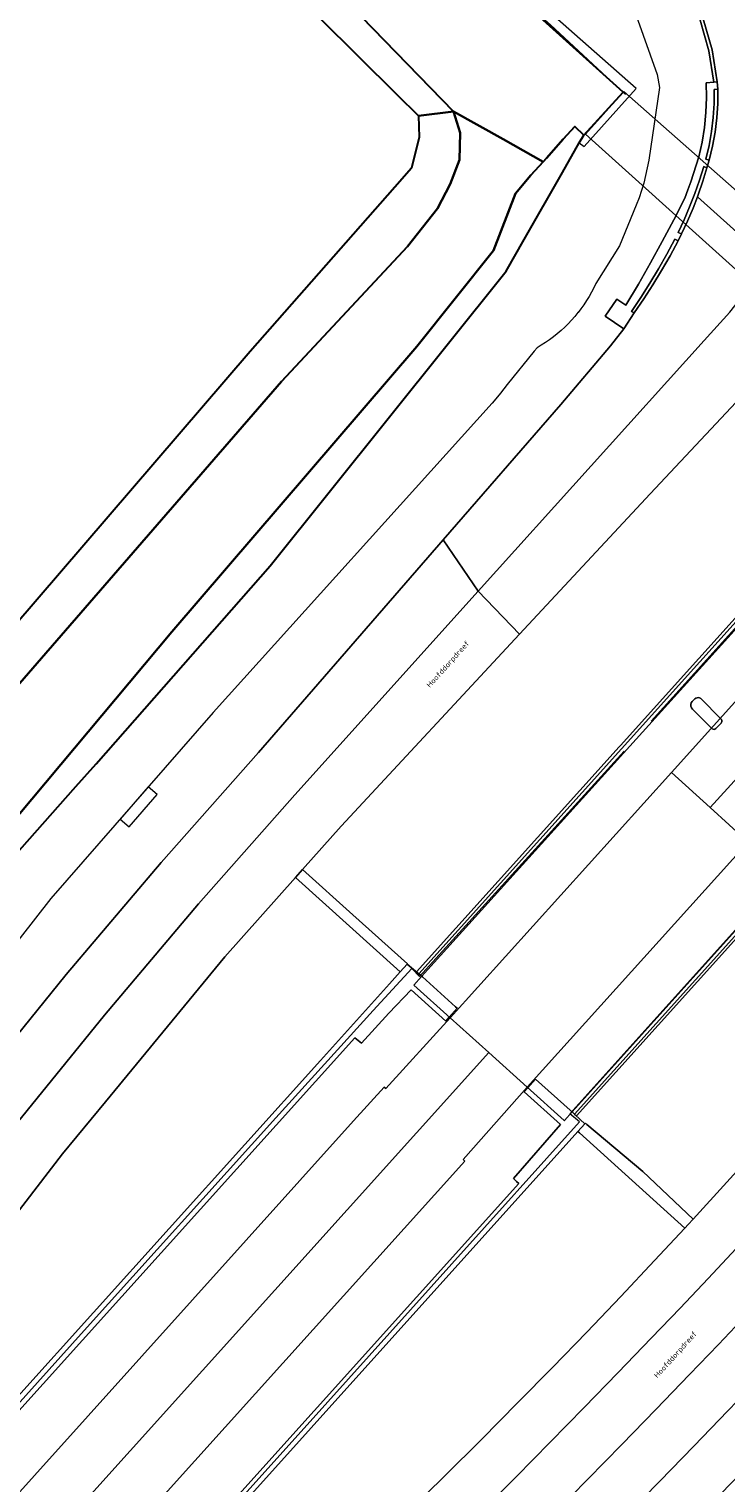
# Model space of a CAD drawing. Extents: x 105780 to 185197, y 477999 to 525027.
# Tile 173 of 256: x 109427 to 109473, y 478160 to 478256. Entities that reach past the tile are written whole.
import ezdxf
from ezdxf.enums import TextEntityAlignment as Align

# ---------------------------------------------------------------- set-up
doc = ezdxf.new("R2010")
doc.units = 0
for name, color, linetype, lineweight in [('B-RO-IE-TERREINAFSCHEIDING_KUNSTMATIG_HEKWERK-G', 252, 'IE-TERREINAFSCHEIDING-KUNSTMATIG', 18), ('B-RO-IE-TERREINAFSCHEIDING_KUNSTMATIG_SCHUTTING-G', 252, 'IE-TERREINAFSCHEIDING-KUNSTMATIG-DICHT', 18), ('B-WE-GK-KADEMUUR-G', 252, 'Continuous', 18), ('B-WE-GW-WATERGANG_SLOOT_INSTEEK-G', 252, 'Continuous', 30), ('B1-WE-GK-BESCHOEIING_DAMWAND-G', 130, 'GK-BESCHOEIING', 18), ('B1-WE-GR-BOUWLAND-GV', 80, 'Continuous', 13), ('B1-WE-KW-KUNSTWERK_DEK-BRUG', 252, 'Continuous', 18), ('B1-WE-KW-KUNSTWERK_DUIKER-GV', 170, 'Continuous', 18), ('B1-WE-KW-KUNSTWERK_PIJLER-GV', 252, 'Continuous', 18), ('B1-WE-OG-TOPOGRAFIE-T18', 10, 'Continuous', 18), ('B1-WE-OG-WEG-GV', 7, 'Continuous', 18), ('B1-WE-VH-VERHARDING_ASFALT-GV', 252, 'Continuous', 18), ('B1-WE-VH-VERHARDING_BEDRIJFSVLOERPLAAT-GV', 252, 'Continuous', 18), ('B1-WE-VH-VERHARDING_BETON-GV', 252, 'Continuous', 18), ('B1-WE-VH-VERHARDING_STRAATBAKSTEEN-GV', 252, 'Continuous', 18)]:
    doc.layers.add(name, color=color, linetype=linetype, lineweight=lineweight)
doc.styles.add('NLCS-ISO-M200-T18', font='NLCS-ISO.ttf', dxfattribs={"height": 0.36})
doc.linetypes.add('GK-BESCHOEIING', pattern='A,30,-5,[1,NLCS.SHX,S=1,R=0,X=0,Y=0],-5', length=40)
doc.linetypes.add('IE-TERREINAFSCHEIDING-KUNSTMATIG', pattern='A,4,[82,NLCS.SHX,S=0.75,R=90,X=0,Y=0],4,-2', length=10)
doc.linetypes.add('IE-TERREINAFSCHEIDING-KUNSTMATIG-DICHT', pattern='A,8,-1,[82,NLCS.SHX,S=0.75,R=90,X=0,Y=0],-1', length=10)

msp = doc.modelspace()

# ---------------------------------------------------------------- linework, layer by layer
at = {"layer": 'B-RO-IE-TERREINAFSCHEIDING_KUNSTMATIG_HEKWERK-G', "flags": 128}
for points in [[(109468.385, 478210.299), (109481.718, 478225.077)], [(109466.585, 478208.293), (109453.013, 478193.34), (109452.494, 478193.866)], [(109478.355, 478201.256), (109476.569, 478199.305), (109462.981, 478184.209)], [(109452.494, 478193.866), (109449.939, 478191.087), (109443.465, 478183.941)], [(109455.163, 478174.238), (109463.627, 478183.676), (109462.981, 478184.209)], [(109277.845, 478000.013), (109295.534, 478019.609), (109316.883, 478043.3), (109339.518, 478068.36), (109362.331, 478093.758), (109387.267, 478121.495), (109409.036, 478145.638), (109430.758, 478169.811), (109443.465, 478183.941)], [(109297.44, 478000.013), (109303.152, 478005.855), (109313.753, 478017.19), (109334.08, 478039.614), (109354.935, 478062.835), (109379.802, 478090.536), (109400.556, 478113.548), (109426.07, 478141.89), (109446.924, 478165.074), (109455.163, 478174.238)]]:
    msp.add_lwpolyline(points, dxfattribs=at)
at = {"layer": 'B-RO-IE-TERREINAFSCHEIDING_KUNSTMATIG_SCHUTTING-G', "flags": 128}
for points in [[(109560.663, 478310.552), (109560.366, 478310.812), (109545.823, 478294.727), (109544.538, 478295.568), (109544.287, 478295.289), (109542.698, 478293.521), (109467.936, 478210.448), (109466.37, 478208.708), (109466.261, 478208.587), (109452.807, 478193.637), (109452.955, 478193.504), (109466.407, 478208.454), (109544.423, 478295.155), (109544.543, 478295.288), (109545.853, 478294.102)], [(109495.689, 478240.697), (109499, 478244.262), (109512.295, 478259.031), (109544.606, 478294.922), (109545.906, 478293.741), (109552.584, 478301.224), (109560.831, 478310.357), (109560.713, 478310.494), (109560.663, 478310.552), (109545.853, 478294.102), (109544.543, 478295.288), (109544.423, 478295.155), (109466.407, 478208.454), (109452.955, 478193.504), (109453.124, 478193.352), (109453.146, 478193.332), (109479.756, 478222.781)], [(109568.403, 478303.568), (109568.348, 478303.621), (109568.237, 478303.728), (109559.915, 478294.538), (109553.261, 478287.137), (109554.587, 478285.972), (109539.869, 478269.651), (109523.824, 478251.784), (109499, 478224.197), (109478.355, 478201.256), (109476.585, 478199.29), (109463.332, 478184.563), (109463.134, 478184.34), (109463.298, 478184.195), (109476.755, 478199.138), (109478.525, 478201.103), (109554.805, 478285.805), (109554.946, 478285.961), (109553.647, 478287.171)], [(109476.991, 478199.14), (109478.555, 478200.877), (109478.654, 478200.987), (109553.341, 478283.929), (109554.891, 478285.65), (109554.93, 478285.693), (109555.221, 478286.016), (109554.223, 478287.199), (109568.711, 478303.299), (109568.403, 478303.568), (109553.647, 478287.171), (109554.946, 478285.961), (109554.805, 478285.805), (109478.525, 478201.103), (109476.755, 478199.138), (109463.298, 478184.195), (109463.429, 478184.079), (109476.884, 478199.021)], [(109445.244, 478200.438), (109444.77, 478199.905), (109451.727, 478193.637), (109452.2, 478194.163), (109452.21, 478194.174), (109448.577, 478197.441)], [(109467.832, 478180.377), (109464.123, 478183.506), (109464.026, 478183.588), (109463.988, 478183.542), (109463.529, 478183.032), (109463.622, 478182.949), (109470.626, 478176.622), (109470.847, 478176.859), (109471.176, 478177.22)]]:
    msp.add_lwpolyline(points, close=True, dxfattribs=at)
for points in [[(109278.327, 478000.013), (109304.735, 478029.347), (109381.608, 478114.739), (109448.705, 478189.271), (109449.158, 478188.902), (109450.965, 478190.909), (109452.446, 478192.454), (109454.749, 478190.378), (109454.987, 478190.642), (109455.51, 478191.224), (109455.507, 478191.226), (109455.408, 478191.316), (109453.208, 478193.303), (109452.621, 478193.804), (109452.2, 478194.163), (109451.727, 478193.637), (109451.022, 478192.855), (109450.818, 478192.628), (109446.436, 478187.761), (109381.125, 478115.211), (109350.213, 478080.873), (109333.315, 478062.102), (109315.983, 478042.849), (109303.828, 478029.347), (109277.421, 478000.013)], [(109298.033, 478000.013), (109300.858, 478002.908), (109304.281, 478006.468), (109304.942, 478007.165), (109304.992, 478007.218), (109307.678, 478010.052), (109311.049, 478013.661), (109313.005, 478015.785), (109313.099, 478015.888), (109314.394, 478017.294), (109317.712, 478020.951), (109321.004, 478024.633), (109325.246, 478029.347), (109366.909, 478075.651), (109392.489, 478104.08), (109463.529, 478183.032), (109463.988, 478183.542), (109463.007, 478184.453), (109460.719, 478186.519), (109460.199, 478185.942), (109459.964, 478185.681), (109462.371, 478183.514), (109459.241, 478179.927), (109459.447, 478179.727), (109459.602, 478179.577), (109392.038, 478104.521), (109383.93, 478095.514), (109382.576, 478094.022), (109320.888, 478025.476), (109312.957, 478016.742), (109304.89, 478008.133), (109297.041, 478000.013)]]:
    msp.add_lwpolyline(points, dxfattribs=at)
at = {"layer": 'B-WE-GK-KADEMUUR-G', "flags": 128}
msp.add_lwpolyline([(109448.03, 478269.414), (109426.571, 478289.101), (109426.084, 478288.513), (109466.525, 478252.087), (109463.914, 478249.211), (109463.612, 478248.717), (109463.929, 478248.462), (109467.387, 478252.331)], close=True, dxfattribs=at)
at = {"layer": 'B-WE-GW-WATERGANG_SLOOT_INSTEEK-G', "flags": 128}
for points in [[(109374.966, 478325.442), (109396.595, 478306.576), (109420.459, 478284.579), (109424.35, 478279.179), (109430.917, 478272.357), (109451.514, 478251.916), (109452.933, 478250.507), (109455.255, 478250.802), (109446.11, 478260.253), (109437.933, 478268.851), (109437.603, 478269.187), (109430.964, 478275.944), (109422.316, 478285.287), (109412.492, 478294.146), (109396.488, 478308.441), (109376.702, 478326.332)], [(109376.702, 478326.332), (109396.488, 478308.441), (109412.492, 478294.146), (109422.316, 478285.287), (109430.964, 478275.944), (109437.603, 478269.187), (109437.933, 478268.851), (109446.11, 478260.253), (109455.255, 478250.802), (109458.565, 478248.945), (109461.21, 478247.46), (109461.43, 478247.704), (109462.552, 478248.951), (109463.314, 478249.798), (109463.914, 478249.211), (109466.525, 478252.087), (109426.084, 478288.513), (109426.571, 478289.101), (109422.324, 478292.866), (109409.715, 478304.215), (109392.643, 478319.645)], [(109460.4, 478246.56), (109461.21, 478247.46), (109458.565, 478248.945), (109455.255, 478250.802), (109455.714, 478249.382), (109455.664, 478247.583), (109455.052, 478245.965), (109454.205, 478244.343), (109452.202, 478241.822), (109443.846, 478232.853), (109422.53, 478208.299), (109408.152, 478191.005), (109394.021, 478171.139), (109386.243, 478160.088), (109374.189, 478143.994), (109356.748, 478123.523), (109350.303, 478116.471), (109335.745, 478100.954), (109302.209, 478064.072), (109269.353, 478027.336), (109259.097, 478016.194), (109250.155, 478006.982), (109241.936, 478000.275), (109241.612, 478000.013)], [(109374.189, 478143.994), (109386.243, 478160.088), (109394.021, 478171.139), (109408.152, 478191.005), (109422.53, 478208.299), (109443.846, 478232.853), (109452.202, 478241.822), (109454.205, 478244.343), (109455.052, 478245.965), (109455.664, 478247.583), (109455.714, 478249.382), (109455.255, 478250.802), (109452.933, 478250.507), (109452.989, 478249.096), (109452.488, 478247.034), (109451.367, 478245.76), (109441.777, 478234.86), (109411.844, 478200.013), (109385.851, 478166.097), (109379.943, 478157.202)], [(109403.48, 478175.782), (109430.201, 478205.948), (109431.538, 478207.47), (109443.096, 478220.623), (109458.767, 478240.195), (109459.962, 478242.289), (109462.5, 478246.736), (109463.612, 478248.717), (109463.914, 478249.211), (109463.314, 478249.798), (109462.552, 478248.951), (109461.43, 478247.704), (109461.21, 478247.46), (109460.4, 478246.56), (109459.379, 478245.337), (109457.913, 478241.566), (109452.84, 478235.183), (109436.577, 478216.231), (109420.782, 478197.383)], [(109248.804, 478000.013), (109255.325, 478005.981), (109256.848, 478008.456), (109259.766, 478011.066), (109264.197, 478014.239), (109287.19, 478039.795), (109316.425, 478072.46), (109332.783, 478090.813), (109338.925, 478098.473), (109354.04, 478115.058), (109368.936, 478131.334), (109381.731, 478147.765), (109400.659, 478173.563), (109402.142, 478176.57), (109419.767, 478196.172), (109420.782, 478197.383), (109436.577, 478216.231), (109452.84, 478235.183), (109457.913, 478241.566), (109459.379, 478245.337), (109460.4, 478246.56)]]:
    msp.add_lwpolyline(points, dxfattribs=at)
at = {"layer": 'B1-WE-GK-BESCHOEIING_DAMWAND-G', "flags": 128}
msp.add_lwpolyline([(109466.677, 478251.925), (109461.712, 478256.551), (109454.186, 478263.267), (109426.221, 478288.331)], dxfattribs=at)
at = {"layer": 'B1-WE-GR-BOUWLAND-GV', "flags": 128}
msp.add_lwpolyline([(109196.564, 478160.264), (109284.499, 478081.53), (109300.809, 478067.397), (109353.774, 478125.486), (109355.946, 478127.461), (109370.169, 478143.462), (109379.943, 478157.202), (109385.851, 478166.097), (109411.844, 478200.013), (109441.777, 478234.86), (109451.367, 478245.76), (109452.488, 478247.034), (109452.989, 478249.096), (109452.933, 478250.507), (109451.514, 478251.916), (109430.917, 478272.357), (109424.35, 478279.179), (109420.459, 478284.579), (109396.595, 478306.576), (109374.966, 478325.442)], dxfattribs=at)
at = {"layer": 'B1-WE-KW-KUNSTWERK_DEK-BRUG', "flags": 128}
msp.add_lwpolyline([(109542.698, 478293.521), (109467.936, 478210.448), (109466.37, 478208.708), (109466.261, 478208.587), (109452.807, 478193.637), (109452.955, 478193.504), (109453.124, 478193.352), (109453.146, 478193.332), (109452.635, 478192.764), (109455.054, 478190.582), (109469.738, 478206.887), (109472.298, 478204.554), (109474.823, 478202.254), (109460.162, 478185.976), (109462.611, 478183.78), (109462.626, 478183.767), (109463.134, 478184.34), (109463.298, 478184.195), (109463.429, 478184.079), (109476.884, 478199.021), (109476.991, 478199.14), (109478.555, 478200.877), (109478.654, 478200.987), (109553.341, 478283.929)], dxfattribs=at)
at = {"layer": 'B1-WE-KW-KUNSTWERK_DUIKER-GV', "flags": 128}
for points in [[(109466.574, 478252.122), (109464.03, 478249.293), (109482.433, 478232.708), (109485.157, 478235.723)], [(109435.604, 478205.416), (109435, 478205.94), (109433.141, 478203.792), (109433.745, 478203.268)]]:
    msp.add_lwpolyline(points, close=True, dxfattribs=at)
at = {"layer": 'B1-WE-KW-KUNSTWERK_PIJLER-GV', "flags": 128}
msp.add_lwpolyline([(109472.382, 478209.823), (109472.433, 478209.781), (109472.494, 478209.756), (109472.56, 478209.753), (109472.623, 478209.771), (109472.678, 478209.808), (109473.033, 478210.161), (109473.066, 478210.217), (109473.081, 478210.28), (109473.078, 478210.344), (109473.057, 478210.405), (109473.02, 478210.458), (109471.681, 478211.806), (109471.605, 478211.844), (109471.521, 478211.861), (109471.436, 478211.855), (109471.355, 478211.827), (109471.285, 478211.779), (109471.115, 478211.61), (109471.047, 478211.515), (109471.012, 478211.404), (109471.015, 478211.287), (109471.055, 478211.177), (109471.127, 478211.086)], close=True, dxfattribs=at)
at = {"layer": 'B1-WE-OG-WEG-GV', "flags": 128}
for points in [[(109467.383, 478257.166), (109468.778, 478253.258), (109468.932, 478252.394), (109468.223, 478247.559), (109468.129, 478247.049), (109468.018, 478246.542), (109467.89, 478246.04), (109467.744, 478245.542), (109467.58, 478245.05), (109467.4, 478244.563), (109466.291, 478241.87), (109464.706, 478239.366), (109464.575, 478239.09), (109464.425, 478238.798), (109464.265, 478238.513), (109464.095, 478238.233), (109463.915, 478237.959), (109463.725, 478237.691), (109463.539, 478237.447), (109463.527, 478237.431), (109463.319, 478237.177), (109463.103, 478236.931), (109462.878, 478236.693), (109462.645, 478236.463), (109462.404, 478236.241), (109462.155, 478236.028), (109461.899, 478235.823), (109461.636, 478235.628), (109461.366, 478235.442), (109461.09, 478235.266), (109460.808, 478235.099), (109460.618, 478234.864), (109458.836, 478232.655), (109458.376, 478232.084), (109457.973, 478231.584), (109457.842, 478231.422), (109439.321, 478210.879), (109428.542, 478198.512), (109408.404, 478172.693)], [(109423.406, 478185.884), (109429.545, 478193.468), (109435.849, 478200.916), (109442.314, 478208.225), (109454.583, 478222.343), (109462.389, 478231.326), (109465.687, 478235.235), (109466.562, 478236.35), (109465.337, 478237.19), (109466.104, 478238.338), (109466.714, 478237.918), (109467.538, 478239.319), (109468.34, 478240.733), (109469.121, 478242.158), (109469.881, 478243.596), (109470.619, 478245.044), (109470.822, 478245.585), (109471.016, 478246.129), (109471.201, 478246.677), (109471.376, 478247.227), (109471.542, 478247.781), (109471.765, 478248.75), (109471.925, 478249.731), (109472.023, 478250.72), (109472.057, 478251.713), (109472.028, 478252.707), (109472.543, 478252.739), (109472.21, 478254.831), (109471.634, 478256.869)], [(109474.039, 478231.494), (109468.32, 478225.404), (109459.646, 478216.065), (109447.816, 478203.327), (109445.244, 478200.438), (109448.577, 478197.441), (109452.21, 478194.174), (109452.2, 478194.163), (109452.621, 478193.804), (109453.208, 478193.303), (109455.408, 478191.316), (109455.507, 478191.226), (109455.51, 478191.224), (109454.987, 478190.642), (109455.054, 478190.582), (109457.609, 478188.278), (109460.162, 478185.976), (109460.199, 478185.942), (109460.719, 478186.519), (109463.007, 478184.453), (109463.988, 478183.542), (109464.026, 478183.588), (109464.123, 478183.506), (109467.832, 478180.377), (109471.176, 478177.22), (109475.873, 478182.375)], [(109452.233, 478157.752), (109454.686, 478160.159), (109457.121, 478162.584), (109459.538, 478165.028), (109461.829, 478167.366), (109464.106, 478169.718), (109466.368, 478172.084), (109468.615, 478174.465), (109470.626, 478176.622), (109463.622, 478182.949), (109463.529, 478183.032), (109392.489, 478104.08)]]:
    msp.add_lwpolyline(points, dxfattribs=at)
for points in [[(109472.494, 478209.756), (109472.433, 478209.781), (109472.382, 478209.823), (109471.127, 478211.086), (109471.055, 478211.177), (109471.015, 478211.287), (109471.012, 478211.404), (109471.047, 478211.515), (109471.115, 478211.61), (109471.285, 478211.779), (109471.355, 478211.827), (109471.436, 478211.855), (109471.521, 478211.861), (109471.605, 478211.844), (109471.681, 478211.806), (109473.02, 478210.458), (109473.057, 478210.405), (109473.078, 478210.344), (109473.081, 478210.28), (109473.066, 478210.217), (109473.033, 478210.161), (109472.678, 478209.808), (109472.623, 478209.771), (109472.56, 478209.753)], [(109379.466, 478116.837), (109381.125, 478115.211), (109446.436, 478187.761), (109450.818, 478192.628), (109451.022, 478192.855), (109451.727, 478193.637), (109444.77, 478199.905), (109440.081, 478194.638), (109432.154, 478185.004), (109429.313, 478181.55), (109418.977, 478168.119), (109418.317, 478167.152), (109417.655, 478166.186), (109410.277, 478155.704), (109402.656, 478145.396), (109396.896, 478137.971), (109394.799, 478135.268), (109386.708, 478125.325)], [(109452.446, 478192.454), (109450.965, 478190.909), (109449.158, 478188.902), (109448.705, 478189.271), (109381.608, 478114.739), (109384.243, 478112.157), (109402.695, 478132.662), (109448.626, 478183.738), (109450.66, 478185.991), (109450.769, 478185.895), (109455.054, 478190.582), (109454.987, 478190.642), (109454.749, 478190.378)], [(109459.602, 478179.577), (109459.447, 478179.727), (109459.241, 478179.927), (109462.371, 478183.514), (109459.964, 478185.681), (109460.199, 478185.942), (109460.162, 478185.976), (109455.911, 478181.176), (109456.022, 478181.071), (109454.007, 478178.828), (109408.062, 478127.83), (109389.401, 478107.105), (109392.038, 478104.521)]]:
    msp.add_lwpolyline(points, close=True, dxfattribs=at)
at = {"layer": 'B1-WE-VH-VERHARDING_ASFALT-GV', "flags": 128}
for points in [[(109536.619, 478281.201), (109549.049, 478295.011), (109548.84, 478295.199), (109550.93, 478297.539), (109552.937, 478299.762), (109552.75, 478299.918), (109553.325, 478300.562), (109552.584, 478301.224), (109545.906, 478293.741), (109544.606, 478294.922), (109512.295, 478259.031), (109499, 478244.262), (109495.689, 478240.697), (109479.756, 478222.781), (109453.146, 478193.332), (109452.635, 478192.764), (109455.054, 478190.582), (109469.738, 478206.887), (109489.545, 478228.895)], [(109523.824, 478251.784), (109539.869, 478269.651), (109554.587, 478285.972), (109553.261, 478287.137), (109559.915, 478294.538), (109559.195, 478295.179), (109558.694, 478294.582), (109558.517, 478294.737), (109556.504, 478292.51), (109554.391, 478290.162), (109554.173, 478290.359), (109541.758, 478276.575), (109494.664, 478224.284), (109474.823, 478202.254), (109460.162, 478185.976), (109462.611, 478183.78), (109462.626, 478183.767), (109463.134, 478184.34), (109463.332, 478184.563), (109476.585, 478199.29), (109478.355, 478201.256), (109499, 478224.197)], [(109456.906, 478218.922), (109471.907, 478235.583), (109473.614, 478237.456), (109474.354, 478238.406), (109475.044, 478239.393), (109475.681, 478240.416), (109476.021, 478241.032), (109471.452, 478245.129), (109471.164, 478244.381), (109470.792, 478243.513), (109470.389, 478242.659), (109470.17, 478242.194), (109469.638, 478241.21), (109469.082, 478240.24), (109468.5, 478239.285), (109467.894, 478238.345), (109467.264, 478237.421), (109466.562, 478236.35), (109465.687, 478235.235), (109462.389, 478231.326), (109454.583, 478222.343)], [(109459.646, 478216.065), (109456.906, 478218.922), (109444.733, 478205.402), (109438.338, 478198.155), (109432.101, 478190.771), (109426.023, 478183.256), (109420.109, 478175.612), (109414.359, 478167.843), (109407.095, 478157.549), (109399.601, 478147.421), (109394.156, 478140.399), (109396.896, 478137.971), (109402.656, 478145.396), (109410.277, 478155.704), (109417.655, 478166.186), (109418.317, 478167.152), (109418.977, 478168.119), (109429.313, 478181.55), (109432.154, 478185.004), (109440.081, 478194.638), (109444.77, 478199.905), (109445.244, 478200.438), (109447.816, 478203.327)]]:
    msp.add_lwpolyline(points, close=True, dxfattribs=at)
for points in [[(109471.849, 478256.944), (109472.433, 478254.882), (109472.769, 478252.766), (109472.816, 478252.275), (109472.809, 478251.323), (109472.747, 478250.372), (109472.63, 478249.427), (109472.46, 478248.49), (109472.235, 478247.564), (109472.085, 478247.06), (109471.811, 478246.156), (109471.504, 478245.263), (109471.452, 478245.129), (109476.021, 478241.032), (109476.263, 478241.47), (109476.789, 478242.554), (109477.46, 478244.621), (109477.907, 478246.748), (109478.125, 478248.91), (109478.111, 478251.084), (109477.866, 478253.244), (109477.392, 478255.365), (109476.695, 478257.423)], [(109473.614, 478237.456), (109471.907, 478235.583), (109456.906, 478218.922), (109459.646, 478216.065), (109468.32, 478225.404), (109474.039, 478231.494)], [(109407.095, 478157.549), (109414.359, 478167.843), (109420.109, 478175.612), (109426.023, 478183.256), (109432.101, 478190.771), (109438.338, 478198.155), (109444.733, 478205.402), (109456.906, 478218.922), (109454.583, 478222.343), (109442.314, 478208.225), (109435.849, 478200.916), (109429.545, 478193.468), (109423.406, 478185.884), (109417.432, 478178.168), (109411.629, 478170.324), (109410.652, 478168.908), (109409.671, 478167.495), (109408.686, 478166.085), (109407.696, 478164.679), (109406.702, 478163.275), (109400.298, 478154.444)], [(109466.683, 478157.489), (109468.953, 478159.809), (109471.214, 478162.137), (109473.467, 478164.474), (109475.39, 478166.484), (109477.292, 478168.503), (109479.179, 478170.536), (109481.051, 478172.584), (109482.912, 478174.653), (109486.469, 478178.626), (109492.741, 478185.653), (109490.085, 478187.937), (109488.841, 478186.543), (109483.864, 478180.964), (109480.307, 478176.99), (109478.458, 478174.935), (109476.605, 478172.907), (109474.736, 478170.893), (109472.852, 478168.894), (109470.942, 478166.899), (109468.698, 478164.571), (109466.446, 478162.252), (109464.186, 478159.941), (109461.916, 478157.639)], [(109471.459, 478157.366), (109473.729, 478159.704), (109475.991, 478162.05), (109477.928, 478164.074), (109479.849, 478166.112), (109481.754, 478168.165), (109483.643, 478170.233), (109485.517, 478172.315), (109489.074, 478176.289), (109495.422, 478183.346), (109492.741, 478185.653), (109486.469, 478178.626), (109482.912, 478174.653), (109481.051, 478172.584), (109479.179, 478170.536), (109477.292, 478168.503), (109475.39, 478166.484), (109473.467, 478164.474), (109471.214, 478162.137), (109468.953, 478159.809), (109466.683, 478157.489)], [(109475.873, 478182.375), (109471.176, 478177.22), (109470.847, 478176.859), (109470.626, 478176.622), (109468.615, 478174.465), (109466.368, 478172.084), (109464.106, 478169.718), (109461.829, 478167.366), (109459.538, 478165.028), (109457.121, 478162.584), (109454.686, 478160.159), (109452.233, 478157.752)], [(109457.219, 478157.875), (109459.428, 478160.1), (109461.689, 478162.393), (109463.94, 478164.695), (109466.183, 478167.004), (109468.418, 478169.323), (109470.314, 478171.304), (109472.18, 478173.284), (109474.03, 478175.278)], [(109474.03, 478175.278), (109472.18, 478173.284), (109470.314, 478171.304), (109468.418, 478169.323), (109466.183, 478167.004), (109463.94, 478164.695), (109461.689, 478162.393), (109459.428, 478160.1), (109457.219, 478157.875)], [(109461.916, 478157.639), (109464.186, 478159.941), (109466.446, 478162.252), (109468.698, 478164.571), (109470.942, 478166.899), (109472.852, 478168.894), (109474.736, 478170.893)]]:
    msp.add_lwpolyline(points, dxfattribs=at)
at = {"layer": 'B1-WE-VH-VERHARDING_BEDRIJFSVLOERPLAAT-GV', "flags": 128}
for points in [[(109466.574, 478264.812), (109466.448, 478264.634), (109467.102, 478263.94), (109468.541, 478262.386), (109469.787, 478260.673), (109470.823, 478258.825), (109471.634, 478256.869), (109472.21, 478254.831), (109472.543, 478252.739), (109472.769, 478252.766), (109472.433, 478254.882), (109471.849, 478256.944), (109471.027, 478258.922), (109469.977, 478260.79), (109468.715, 478262.521), (109467.257, 478264.091)], [(109472.816, 478252.275), (109472.571, 478252.262), (109472.57, 478251.323), (109472.512, 478250.386), (109472.399, 478249.454), (109472.229, 478248.531), (109472.005, 478247.619), (109472.235, 478247.564), (109472.46, 478248.49), (109472.63, 478249.427), (109472.747, 478250.372), (109472.809, 478251.323)], [(109472.085, 478247.06), (109471.88, 478247.129), (109471.591, 478246.233), (109471.276, 478245.346), (109470.936, 478244.469), (109470.57, 478243.601), (109470.179, 478242.745), (109470.389, 478242.659), (109470.792, 478243.513), (109471.164, 478244.381), (109471.452, 478245.129), (109471.504, 478245.263), (109471.811, 478246.156)], [(109470.17, 478242.194), (109469.968, 478242.305), (109469.437, 478241.322), (109468.883, 478240.351), (109468.307, 478239.394), (109467.709, 478238.449), (109467.09, 478237.519), (109467.264, 478237.421), (109467.894, 478238.345), (109468.5, 478239.285), (109469.082, 478240.24), (109469.638, 478241.21)]]:
    msp.add_lwpolyline(points, close=True, dxfattribs=at)
at = {"layer": 'B1-WE-VH-VERHARDING_BETON-GV', "flags": 128}
for points in [[(109492.103, 478226.591), (109489.545, 478228.895), (109469.738, 478206.887), (109472.298, 478204.554), (109478.043, 478210.859), (109481.725, 478215.065)], [(109494.664, 478224.284), (109492.103, 478226.591), (109481.725, 478215.065), (109478.043, 478210.859), (109472.298, 478204.554), (109474.823, 478202.254)], [(109457.609, 478188.278), (109455.054, 478190.582), (109450.769, 478185.895), (109450.66, 478185.991), (109448.626, 478183.738), (109402.695, 478132.662), (109405.373, 478130.251)], [(109454.007, 478178.828), (109456.022, 478181.071), (109455.911, 478181.176), (109460.162, 478185.976), (109457.609, 478188.278), (109405.373, 478130.251), (109408.062, 478127.83)]]:
    msp.add_lwpolyline(points, close=True, dxfattribs=at)
at = {"layer": 'B1-WE-VH-VERHARDING_STRAATBAKSTEEN-GV', "flags": 128}
msp.add_lwpolyline([(109470.17, 478242.194), (109470.389, 478242.659), (109470.179, 478242.745), (109470.57, 478243.601), (109470.936, 478244.469), (109471.276, 478245.346), (109471.591, 478246.233), (109471.88, 478247.129), (109472.085, 478247.06), (109472.235, 478247.564), (109472.005, 478247.619), (109472.229, 478248.531), (109472.399, 478249.454), (109472.512, 478250.386), (109472.57, 478251.323), (109472.571, 478252.262), (109472.816, 478252.275), (109472.769, 478252.766), (109472.543, 478252.739), (109472.028, 478252.707), (109472.057, 478251.713), (109472.023, 478250.72), (109471.925, 478249.731), (109471.765, 478248.75), (109471.542, 478247.781), (109471.376, 478247.227), (109471.201, 478246.677), (109471.016, 478246.129), (109470.822, 478245.585), (109470.619, 478245.044), (109469.881, 478243.596), (109469.121, 478242.158), (109468.34, 478240.733), (109467.538, 478239.319), (109466.714, 478237.918), (109466.104, 478238.338), (109465.337, 478237.19), (109466.562, 478236.35), (109467.264, 478237.421), (109467.09, 478237.519), (109467.709, 478238.449), (109468.307, 478239.394), (109468.883, 478240.351), (109469.437, 478241.322), (109469.968, 478242.305)], close=True, dxfattribs=at)

# ---------------------------------------------------------------- texts
at = {"layer": 'B1-WE-OG-TOPOGRAFIE-T18', "style": 'NLCS-ISO-M200-T18'}
for rotation, p in [(48.2, (109454.933, 478214.054)), (48, (109470.033, 478168.189))]:
    msp.add_text('Hoofddorpdreef', height=0.36, rotation=rotation, dxfattribs=at).set_placement(p, align=Align.MIDDLE)

doc.saveas('drawing.dxf')
